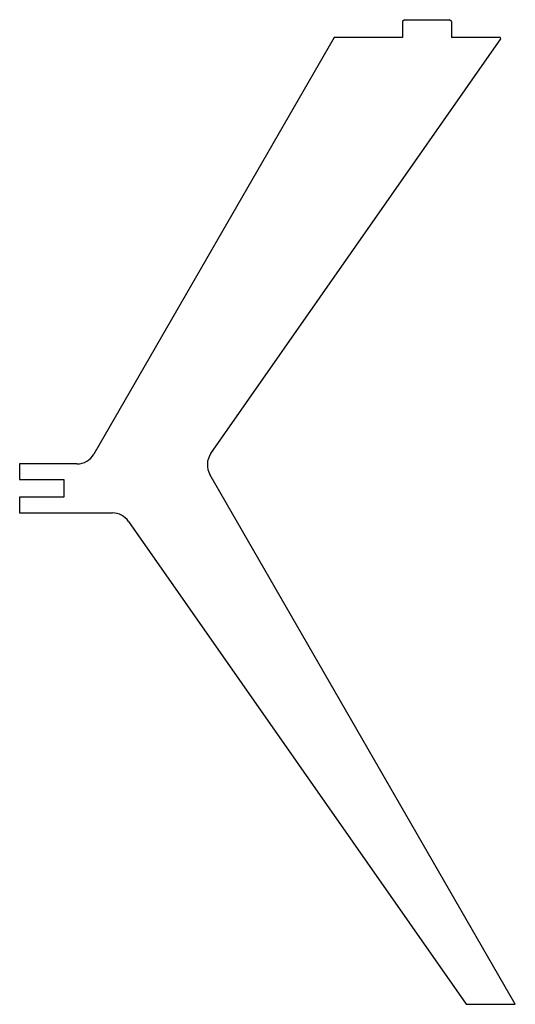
# Model space of a CAD drawing. Header units: millimetres. Extents: x 859 to 1364, y 111 to 1113.
import ezdxf

# ---------------------------------------------------------------- set-up
doc = ezdxf.new("R2010")
doc.units = ezdxf.units.MM

msp = doc.modelspace()

# ---------------------------------------------------------------- linework, layer by layer
at = {"color": 7, "linetype": 'Continuous', "lineweight": 25}
for p, q in [((1251.2, 1112.5), (1249.2, 1110.5)), ((1251.2, 1112.5), (1297.2, 1112.5)), ((1299.2, 1110.5), (1297.2, 1112.5)), ((1249.2, 1110.5), (1249.2, 1094.5)), ((1299.2, 1110.5), (1299.2, 1094.5)), ((1179.7, 1094.5), (934.9, 670.5)), ((1054, 670.9), (1349.4, 1092.9)), ((1249.2, 1094.5), (1179.7, 1094.5)), ((1349.1, 1094.5), (1299.2, 1094.5)), ((1349.4, 1092.9), (1349.1, 1094.5)), ((859.2, 660.5), (859.2, 644.5)), ((917.6, 660.5), (859.2, 660.5)), ((859.2, 644.5), (904.2, 644.5)), ((904.2, 644.5), (904.2, 626.5)), ((1364.2, 110.5), (1053, 649.5)), ((859.2, 626.5), (859.2, 610.5)), ((904.2, 626.5), (859.2, 626.5)), ((859.2, 610.5), (953.7, 610.5)), ((970.1, 602), (1314.2, 110.5)), ((1314.2, 110.5), (1364.2, 110.5))]:
    msp.add_line(p, q, dxfattribs=at)
for centre, start, end in [((917.6, 680.5), 270, 330), ((1070.4, 659.5), 145, 210), ((953.7, 590.5), 35, 90)]:
    msp.add_arc(centre, 20, start, end, dxfattribs=at)

doc.saveas('drawing.dxf')
